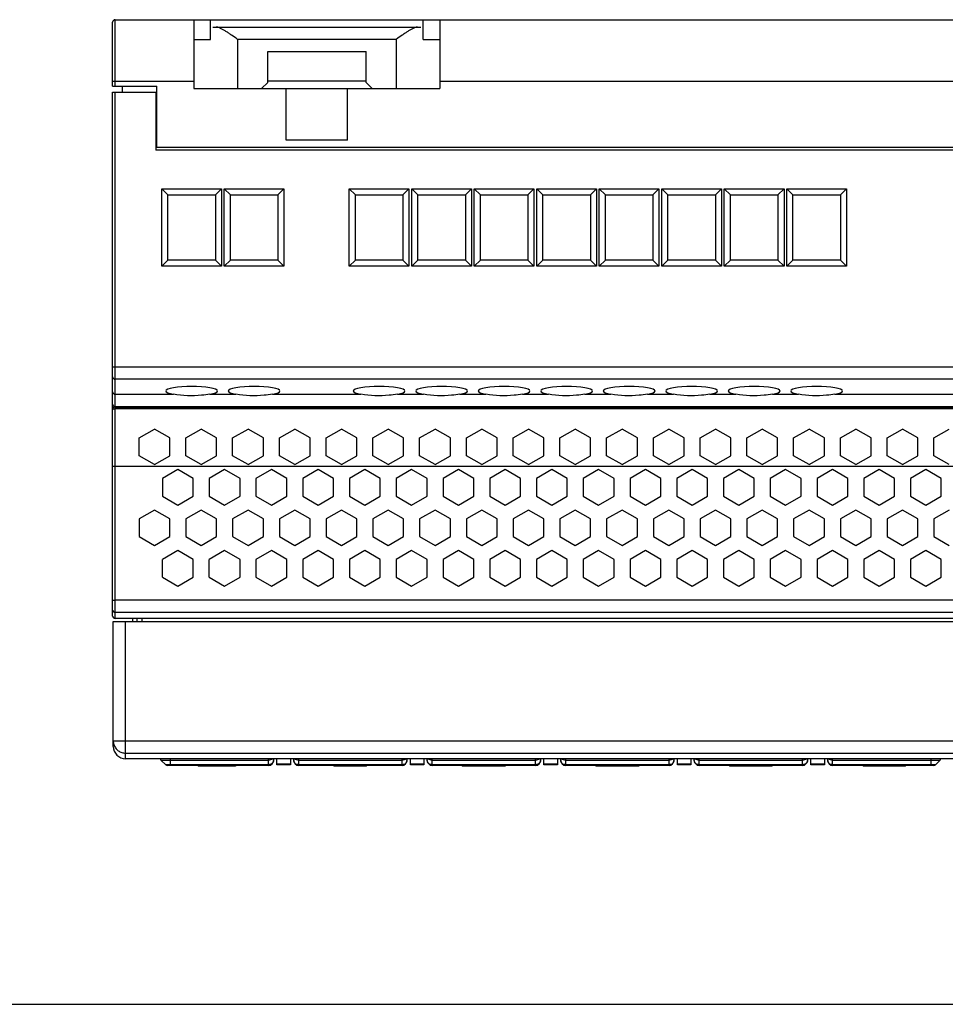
# Model space of a CAD drawing. Extents: x 0 to 420, y 0 to 297.
# Tile 1 of 9: x 136 to 212, y 0 to 80. Entities that reach past the tile are written whole.
import ezdxf

# ---------------------------------------------------------------- set-up
doc = ezdxf.new("R2010")
doc.units = 0
doc.header["$LTSCALE"] = 23.1
doc.layers.get('0').update_dxf_attribs({"linetype": 'CONTINUOUS'})
for name, color, linetype in [('02___PRT_ALL_AXES', 7, 'CONTINUOUS'), ('CHANFREINS', 7, 'CONTINUOUS'), ('CONGES', 7, 'CONTINUOUS')]:
    doc.layers.add(name, color=color, linetype=linetype)

msp = doc.modelspace()

# ---------------------------------------------------------------- linework, layer by layer
at = {"color": 7, "linetype": 'CONTINUOUS'}
for p, q in [((150.511, 80.069), (150.511, 74.469)), ((150.511, 80.069), (268.311, 80.069)), ((170.511, 80.069), (170.511, 74.469)), ((152.061, 79.469), (168.961, 79.469)), ((156.511, 77.469), (164.511, 77.469)), ((143.911, 74.669), (143.911, 75.069)), ((143.911, 74.669), (147.511, 74.669)), ((144.711, 74.169), (144.711, 74.669)), ((147.511, 69.669), (147.511, 74.669)), ((150.511, 74.469), (154.061, 74.469)), ((156.011, 74.469), (165.011, 74.469)), ((158.011, 70.269), (158.011, 74.469)), ((163.011, 70.269), (163.011, 74.469)), ((166.961, 74.469), (170.511, 74.469)), ((144.111, 74.169), (147.411, 74.169)), ((147.411, 74.169), (147.411, 69.469)), ((263.711, 69.669), (147.511, 69.669)), ((163.011, 70.269), (158.011, 70.269)), ((263.711, 69.469), (147.411, 69.469)), ((144.111, 48.569), (256.361, 48.569)), ((146.061, 46.053), (147.311, 46.775)), ((148.561, 46.053), (147.311, 46.775)), ((149.861, 46.053), (151.111, 46.775)), ((152.361, 46.053), (151.111, 46.775)), ((153.661, 46.053), (154.911, 46.775)), ((156.161, 46.053), (154.911, 46.775)), ((157.461, 46.053), (158.711, 46.775)), ((159.961, 46.053), (158.711, 46.775)), ((161.261, 46.053), (162.511, 46.775)), ((163.761, 46.053), (162.511, 46.775)), ((165.061, 46.053), (166.311, 46.775)), ((167.561, 46.053), (166.311, 46.775)), ((168.861, 46.053), (170.111, 46.775)), ((171.361, 46.053), (170.111, 46.775)), ((172.661, 46.053), (173.911, 46.775)), ((175.161, 46.053), (173.911, 46.775)), ((176.461, 46.053), (177.711, 46.775)), ((178.961, 46.053), (177.711, 46.775)), ((180.261, 46.053), (181.511, 46.775)), ((182.761, 46.053), (181.511, 46.775)), ((184.061, 46.053), (185.311, 46.775)), ((186.561, 46.053), (185.311, 46.775)), ((187.861, 46.053), (189.111, 46.775)), ((190.361, 46.053), (189.111, 46.775)), ((191.661, 46.053), (192.911, 46.775)), ((194.161, 46.053), (192.911, 46.775)), ((195.461, 46.053), (196.711, 46.775)), ((197.961, 46.053), (196.711, 46.775)), ((199.261, 46.053), (200.511, 46.775)), ((201.761, 46.053), (200.511, 46.775)), ((203.061, 46.053), (204.311, 46.775)), ((205.561, 46.053), (204.311, 46.775)), ((206.861, 46.053), (208.111, 46.775)), ((209.361, 46.053), (208.111, 46.775)), ((210.661, 46.053), (211.911, 46.775)), ((146.061, 44.61), (146.061, 46.053)), ((148.561, 44.61), (148.561, 46.053)), ((149.861, 44.61), (149.861, 46.053)), ((152.361, 44.61), (152.361, 46.053)), ((153.661, 44.61), (153.661, 46.053)), ((156.161, 44.61), (156.161, 46.053)), ((157.461, 44.61), (157.461, 46.053)), ((159.961, 44.61), (159.961, 46.053)), ((161.261, 44.61), (161.261, 46.053)), ((163.761, 44.61), (163.761, 46.053)), ((165.061, 44.61), (165.061, 46.053)), ((167.561, 44.61), (167.561, 46.053)), ((168.861, 44.61), (168.861, 46.053)), ((171.361, 44.61), (171.361, 46.053)), ((172.661, 44.61), (172.661, 46.053)), ((175.161, 44.61), (175.161, 46.053)), ((176.461, 44.61), (176.461, 46.053)), ((178.961, 44.61), (178.961, 46.053)), ((180.261, 44.61), (180.261, 46.053)), ((182.761, 44.61), (182.761, 46.053)), ((184.061, 44.61), (184.061, 46.053)), ((186.561, 44.61), (186.561, 46.053)), ((187.861, 44.61), (187.861, 46.053)), ((190.361, 44.61), (190.361, 46.053)), ((191.661, 44.61), (191.661, 46.053)), ((194.161, 44.61), (194.161, 46.053)), ((195.461, 44.61), (195.461, 46.053)), ((197.961, 44.61), (197.961, 46.053)), ((199.261, 44.61), (199.261, 46.053)), ((201.761, 44.61), (201.761, 46.053)), ((203.061, 44.61), (203.061, 46.053)), ((205.561, 44.61), (205.561, 46.053)), ((206.861, 44.61), (206.861, 46.053)), ((209.361, 44.61), (209.361, 46.053)), ((210.661, 44.61), (210.661, 46.053)), ((147.311, 43.888), (146.061, 44.61)), ((147.311, 43.888), (148.561, 44.61)), ((151.111, 43.888), (149.861, 44.61)), ((151.111, 43.888), (152.361, 44.61)), ((154.911, 43.888), (153.661, 44.61)), ((154.911, 43.888), (156.161, 44.61)), ((158.711, 43.888), (157.461, 44.61)), ((158.711, 43.888), (159.961, 44.61)), ((162.511, 43.888), (161.261, 44.61)), ((162.511, 43.888), (163.761, 44.61)), ((166.311, 43.888), (165.061, 44.61)), ((166.311, 43.888), (167.561, 44.61)), ((170.111, 43.888), (168.861, 44.61)), ((170.111, 43.888), (171.361, 44.61)), ((173.911, 43.888), (172.661, 44.61)), ((173.911, 43.888), (175.161, 44.61)), ((177.711, 43.888), (176.461, 44.61)), ((177.711, 43.888), (178.961, 44.61)), ((181.511, 43.888), (180.261, 44.61)), ((181.511, 43.888), (182.761, 44.61)), ((185.311, 43.888), (184.061, 44.61)), ((185.311, 43.888), (186.561, 44.61)), ((189.111, 43.888), (187.861, 44.61)), ((189.111, 43.888), (190.361, 44.61)), ((192.911, 43.888), (191.661, 44.61)), ((192.911, 43.888), (194.161, 44.61)), ((196.711, 43.888), (195.461, 44.61)), ((196.711, 43.888), (197.961, 44.61)), ((200.511, 43.888), (199.261, 44.61)), ((200.511, 43.888), (201.761, 44.61)), ((204.311, 43.888), (203.061, 44.61)), ((204.311, 43.888), (205.561, 44.61)), ((208.111, 43.888), (206.861, 44.61)), ((208.111, 43.888), (209.361, 44.61)), ((211.911, 43.888), (210.661, 44.61)), ((149.211, 43.484), (147.961, 42.762)), ((150.461, 42.762), (149.211, 43.484)), ((153.011, 43.484), (151.761, 42.762)), ((154.261, 42.762), (153.011, 43.484)), ((156.811, 43.484), (155.561, 42.762)), ((158.061, 42.762), (156.811, 43.484)), ((160.611, 43.484), (159.361, 42.762)), ((161.861, 42.762), (160.611, 43.484)), ((164.411, 43.484), (163.161, 42.762)), ((165.661, 42.762), (164.411, 43.484)), ((168.211, 43.484), (166.961, 42.762)), ((169.461, 42.762), (168.211, 43.484)), ((172.011, 43.484), (170.761, 42.762)), ((173.261, 42.762), (172.011, 43.484)), ((175.811, 43.484), (174.561, 42.762)), ((177.061, 42.762), (175.811, 43.484)), ((179.611, 43.484), (178.361, 42.762)), ((180.861, 42.762), (179.611, 43.484)), ((183.411, 43.484), (182.161, 42.762)), ((184.661, 42.762), (183.411, 43.484)), ((187.211, 43.484), (185.961, 42.762)), ((188.461, 42.762), (187.211, 43.484)), ((191.011, 43.484), (189.761, 42.762)), ((192.261, 42.762), (191.011, 43.484)), ((194.811, 43.484), (193.561, 42.762)), ((196.061, 42.762), (194.811, 43.484)), ((198.611, 43.484), (197.361, 42.762)), ((199.861, 42.762), (198.611, 43.484)), ((202.411, 43.484), (201.161, 42.762)), ((203.661, 42.762), (202.411, 43.484)), ((206.211, 43.484), (204.961, 42.762)), ((207.461, 42.762), (206.211, 43.484)), ((210.011, 43.484), (208.761, 42.762)), ((211.261, 42.762), (210.011, 43.484)), ((147.961, 42.762), (147.961, 41.319)), ((150.461, 41.319), (150.461, 42.762)), ((151.761, 42.762), (151.761, 41.319)), ((154.261, 41.319), (154.261, 42.762)), ((155.561, 42.762), (155.561, 41.319)), ((158.061, 41.319), (158.061, 42.762)), ((159.361, 42.762), (159.361, 41.319)), ((161.861, 41.319), (161.861, 42.762)), ((163.161, 42.762), (163.161, 41.319)), ((165.661, 41.319), (165.661, 42.762)), ((166.961, 42.762), (166.961, 41.319)), ((169.461, 41.319), (169.461, 42.762)), ((170.761, 42.762), (170.761, 41.319)), ((173.261, 41.319), (173.261, 42.762)), ((174.561, 42.762), (174.561, 41.319)), ((177.061, 41.319), (177.061, 42.762)), ((178.361, 42.762), (178.361, 41.319)), ((180.861, 41.319), (180.861, 42.762)), ((182.161, 42.762), (182.161, 41.319)), ((184.661, 41.319), (184.661, 42.762)), ((185.961, 42.762), (185.961, 41.319)), ((188.461, 41.319), (188.461, 42.762)), ((189.761, 42.762), (189.761, 41.319)), ((192.261, 41.319), (192.261, 42.762)), ((193.561, 42.762), (193.561, 41.319)), ((196.061, 41.319), (196.061, 42.762)), ((197.361, 42.762), (197.361, 41.319)), ((199.861, 41.319), (199.861, 42.762)), ((201.161, 42.762), (201.161, 41.319)), ((203.661, 41.319), (203.661, 42.762)), ((204.961, 42.762), (204.961, 41.319)), ((207.461, 41.319), (207.461, 42.762)), ((208.761, 42.762), (208.761, 41.319)), ((211.261, 41.319), (211.261, 42.762)), ((147.961, 41.319), (149.211, 40.597)), ((149.211, 40.597), (150.461, 41.319)), ((151.761, 41.319), (153.011, 40.597)), ((153.011, 40.597), (154.261, 41.319)), ((155.561, 41.319), (156.811, 40.597)), ((156.811, 40.597), (158.061, 41.319)), ((159.361, 41.319), (160.611, 40.597)), ((160.611, 40.597), (161.861, 41.319)), ((163.161, 41.319), (164.411, 40.597)), ((164.411, 40.597), (165.661, 41.319)), ((166.961, 41.319), (168.211, 40.597)), ((168.211, 40.597), (169.461, 41.319)), ((170.761, 41.319), (172.011, 40.597)), ((172.011, 40.597), (173.261, 41.319)), ((174.561, 41.319), (175.811, 40.597)), ((175.811, 40.597), (177.061, 41.319)), ((178.361, 41.319), (179.611, 40.597)), ((179.611, 40.597), (180.861, 41.319)), ((182.161, 41.319), (183.411, 40.597)), ((183.411, 40.597), (184.661, 41.319)), ((185.961, 41.319), (187.211, 40.597)), ((187.211, 40.597), (188.461, 41.319)), ((189.761, 41.319), (191.011, 40.597)), ((191.011, 40.597), (192.261, 41.319)), ((193.561, 41.319), (194.811, 40.597)), ((194.811, 40.597), (196.061, 41.319)), ((197.361, 41.319), (198.611, 40.597)), ((198.611, 40.597), (199.861, 41.319)), ((201.161, 41.319), (202.411, 40.597)), ((202.411, 40.597), (203.661, 41.319)), ((204.961, 41.319), (206.211, 40.597)), ((206.211, 40.597), (207.461, 41.319)), ((208.761, 41.319), (210.011, 40.597)), ((210.011, 40.597), (211.261, 41.319)), ((147.311, 40.194), (146.061, 39.472)), ((148.561, 39.472), (147.311, 40.194)), ((151.111, 40.194), (149.861, 39.472)), ((152.361, 39.472), (151.111, 40.194)), ((154.911, 40.194), (153.661, 39.472)), ((156.161, 39.472), (154.911, 40.194)), ((158.711, 40.194), (157.461, 39.472)), ((159.961, 39.472), (158.711, 40.194)), ((162.511, 40.194), (161.261, 39.472)), ((163.761, 39.472), (162.511, 40.194)), ((166.311, 40.194), (165.061, 39.472)), ((167.561, 39.472), (166.311, 40.194)), ((170.111, 40.194), (168.861, 39.472)), ((171.361, 39.472), (170.111, 40.194)), ((173.911, 40.194), (172.661, 39.472)), ((175.161, 39.472), (173.911, 40.194)), ((177.711, 40.194), (176.461, 39.472)), ((178.961, 39.472), (177.711, 40.194)), ((181.511, 40.194), (180.261, 39.472)), ((182.761, 39.472), (181.511, 40.194)), ((185.311, 40.194), (184.061, 39.472)), ((186.561, 39.472), (185.311, 40.194)), ((189.111, 40.194), (187.861, 39.472)), ((190.361, 39.472), (189.111, 40.194)), ((192.911, 40.194), (191.661, 39.472)), ((194.161, 39.472), (192.911, 40.194)), ((196.711, 40.194), (195.461, 39.472)), ((197.961, 39.472), (196.711, 40.194)), ((200.511, 40.194), (199.261, 39.472)), ((201.761, 39.472), (200.511, 40.194)), ((204.311, 40.194), (203.061, 39.472)), ((205.561, 39.472), (204.311, 40.194)), ((208.111, 40.194), (206.861, 39.472)), ((209.361, 39.472), (208.111, 40.194)), ((211.911, 40.194), (210.661, 39.472)), ((146.061, 39.472), (146.061, 38.029)), ((148.561, 38.029), (148.561, 39.472)), ((149.861, 39.472), (149.861, 38.029)), ((152.361, 38.029), (152.361, 39.472)), ((153.661, 39.472), (153.661, 38.029)), ((156.161, 38.029), (156.161, 39.472)), ((157.461, 39.472), (157.461, 38.029)), ((159.961, 38.029), (159.961, 39.472)), ((161.261, 39.472), (161.261, 38.029)), ((163.761, 38.029), (163.761, 39.472)), ((165.061, 39.472), (165.061, 38.029)), ((167.561, 38.029), (167.561, 39.472)), ((168.861, 39.472), (168.861, 38.029)), ((171.361, 38.029), (171.361, 39.472)), ((172.661, 39.472), (172.661, 38.029)), ((175.161, 38.029), (175.161, 39.472)), ((176.461, 39.472), (176.461, 38.029)), ((178.961, 38.029), (178.961, 39.472)), ((180.261, 39.472), (180.261, 38.029)), ((182.761, 38.029), (182.761, 39.472)), ((184.061, 39.472), (184.061, 38.029)), ((186.561, 38.029), (186.561, 39.472)), ((187.861, 39.472), (187.861, 38.029)), ((190.361, 38.029), (190.361, 39.472)), ((191.661, 39.472), (191.661, 38.029)), ((194.161, 38.029), (194.161, 39.472)), ((195.461, 39.472), (195.461, 38.029)), ((197.961, 38.029), (197.961, 39.472)), ((199.261, 39.472), (199.261, 38.029)), ((201.761, 38.029), (201.761, 39.472)), ((203.061, 39.472), (203.061, 38.029)), ((205.561, 38.029), (205.561, 39.472)), ((206.861, 39.472), (206.861, 38.029)), ((209.361, 38.029), (209.361, 39.472)), ((210.661, 39.472), (210.661, 38.029)), ((146.061, 38.029), (147.311, 37.307)), ((147.311, 37.307), (148.561, 38.029)), ((149.861, 38.029), (151.111, 37.307)), ((151.111, 37.307), (152.361, 38.029)), ((153.661, 38.029), (154.911, 37.307)), ((154.911, 37.307), (156.161, 38.029)), ((157.461, 38.029), (158.711, 37.307)), ((158.711, 37.307), (159.961, 38.029)), ((161.261, 38.029), (162.511, 37.307)), ((162.511, 37.307), (163.761, 38.029)), ((165.061, 38.029), (166.311, 37.307)), ((166.311, 37.307), (167.561, 38.029)), ((168.861, 38.029), (170.111, 37.307)), ((170.111, 37.307), (171.361, 38.029)), ((172.661, 38.029), (173.911, 37.307)), ((173.911, 37.307), (175.161, 38.029)), ((176.461, 38.029), (177.711, 37.307)), ((177.711, 37.307), (178.961, 38.029)), ((180.261, 38.029), (181.511, 37.307)), ((181.511, 37.307), (182.761, 38.029)), ((184.061, 38.029), (185.311, 37.307)), ((185.311, 37.307), (186.561, 38.029)), ((187.861, 38.029), (189.111, 37.307)), ((189.111, 37.307), (190.361, 38.029)), ((191.661, 38.029), (192.911, 37.307)), ((192.911, 37.307), (194.161, 38.029)), ((195.461, 38.029), (196.711, 37.307)), ((196.711, 37.307), (197.961, 38.029)), ((199.261, 38.029), (200.511, 37.307)), ((200.511, 37.307), (201.761, 38.029)), ((203.061, 38.029), (204.311, 37.307)), ((204.311, 37.307), (205.561, 38.029)), ((206.861, 38.029), (208.111, 37.307)), ((208.111, 37.307), (209.361, 38.029)), ((210.661, 38.029), (211.911, 37.307)), ((149.211, 36.903), (147.961, 36.181)), ((150.461, 36.181), (149.211, 36.903)), ((153.011, 36.903), (151.761, 36.181)), ((154.261, 36.181), (153.011, 36.903)), ((156.811, 36.903), (155.561, 36.181)), ((158.061, 36.181), (156.811, 36.903)), ((160.611, 36.903), (159.361, 36.181)), ((161.861, 36.181), (160.611, 36.903)), ((164.411, 36.903), (163.161, 36.181)), ((165.661, 36.181), (164.411, 36.903)), ((168.211, 36.903), (166.961, 36.181)), ((169.461, 36.181), (168.211, 36.903)), ((172.011, 36.903), (170.761, 36.181)), ((173.261, 36.181), (172.011, 36.903)), ((175.811, 36.903), (174.561, 36.181)), ((177.061, 36.181), (175.811, 36.903)), ((179.611, 36.903), (178.361, 36.181)), ((180.861, 36.181), (179.611, 36.903)), ((183.411, 36.903), (182.161, 36.181)), ((184.661, 36.181), (183.411, 36.903)), ((187.211, 36.903), (185.961, 36.181)), ((188.461, 36.181), (187.211, 36.903)), ((191.011, 36.903), (189.761, 36.181)), ((192.261, 36.181), (191.011, 36.903)), ((194.811, 36.903), (193.561, 36.181)), ((196.061, 36.181), (194.811, 36.903)), ((198.611, 36.903), (197.361, 36.181)), ((199.861, 36.181), (198.611, 36.903)), ((202.411, 36.903), (201.161, 36.181)), ((203.661, 36.181), (202.411, 36.903)), ((206.211, 36.903), (204.961, 36.181)), ((207.461, 36.181), (206.211, 36.903)), ((210.011, 36.903), (208.761, 36.181)), ((211.261, 36.181), (210.011, 36.903)), ((147.961, 34.738), (147.961, 36.181)), ((150.461, 34.738), (150.461, 36.181)), ((151.761, 34.738), (151.761, 36.181)), ((154.261, 34.738), (154.261, 36.181)), ((155.561, 36.181), (155.561, 34.738)), ((158.061, 34.738), (158.061, 36.181)), ((159.361, 36.181), (159.361, 34.738)), ((161.861, 34.738), (161.861, 36.181)), ((163.161, 36.181), (163.161, 34.738)), ((165.661, 34.738), (165.661, 36.181)), ((166.961, 36.181), (166.961, 34.738)), ((169.461, 34.738), (169.461, 36.181)), ((170.761, 36.181), (170.761, 34.738)), ((173.261, 34.738), (173.261, 36.181)), ((174.561, 36.181), (174.561, 34.738)), ((177.061, 34.738), (177.061, 36.181)), ((178.361, 36.181), (178.361, 34.738)), ((180.861, 34.738), (180.861, 36.181)), ((182.161, 36.181), (182.161, 34.738)), ((184.661, 34.738), (184.661, 36.181)), ((185.961, 36.181), (185.961, 34.738)), ((188.461, 34.738), (188.461, 36.181)), ((189.761, 36.181), (189.761, 34.738)), ((192.261, 34.738), (192.261, 36.181)), ((193.561, 36.181), (193.561, 34.738)), ((196.061, 34.738), (196.061, 36.181)), ((197.361, 36.181), (197.361, 34.738)), ((199.861, 34.738), (199.861, 36.181)), ((201.161, 36.181), (201.161, 34.738)), ((203.661, 34.738), (203.661, 36.181)), ((204.961, 36.181), (204.961, 34.738)), ((207.461, 34.738), (207.461, 36.181)), ((208.761, 36.181), (208.761, 34.738)), ((211.261, 34.738), (211.261, 36.181)), ((147.961, 34.738), (149.211, 34.016)), ((149.211, 34.016), (150.461, 34.738)), ((151.761, 34.738), (153.011, 34.016)), ((153.011, 34.016), (154.261, 34.738)), ((155.561, 34.738), (156.811, 34.016)), ((156.811, 34.016), (158.061, 34.738)), ((159.361, 34.738), (160.611, 34.016)), ((160.611, 34.016), (161.861, 34.738)), ((163.161, 34.738), (164.411, 34.016)), ((164.411, 34.016), (165.661, 34.738)), ((166.961, 34.738), (168.211, 34.016)), ((168.211, 34.016), (169.461, 34.738)), ((170.761, 34.738), (172.011, 34.016)), ((172.011, 34.016), (173.261, 34.738)), ((174.561, 34.738), (175.811, 34.016)), ((175.811, 34.016), (177.061, 34.738)), ((178.361, 34.738), (179.611, 34.016)), ((179.611, 34.016), (180.861, 34.738)), ((182.161, 34.738), (183.411, 34.016)), ((183.411, 34.016), (184.661, 34.738)), ((185.961, 34.738), (187.211, 34.016)), ((187.211, 34.016), (188.461, 34.738)), ((189.761, 34.738), (191.011, 34.016)), ((191.011, 34.016), (192.261, 34.738)), ((193.561, 34.738), (194.811, 34.016)), ((194.811, 34.016), (196.061, 34.738)), ((197.361, 34.738), (198.611, 34.016)), ((198.611, 34.016), (199.861, 34.738)), ((201.161, 34.738), (202.411, 34.016)), ((202.411, 34.016), (203.661, 34.738)), ((204.961, 34.738), (206.211, 34.016)), ((206.211, 34.016), (207.461, 34.738)), ((208.761, 34.738), (210.011, 34.016)), ((210.011, 34.016), (211.261, 34.738)), ((143.961, 20.975), (143.961, 31.125)), ((143.961, 31.125), (214.856, 31.125)), ((213.861, 19.975), (144.961, 19.975)), ((150.859, 19.425), (150.859, 19.375)), ((153.894, 19.375), (150.859, 19.375)), ((153.894, 19.375), (153.894, 19.425)), ((161.886, 19.425), (161.886, 19.375)), ((164.553, 19.375), (161.886, 19.375)), ((164.398, 19.375), (164.398, 19.425)), ((164.554, 19.375), (164.554, 19.425)), ((172.326, 19.425), (172.326, 19.375)), ((175.826, 19.375), (172.326, 19.375)), ((175.826, 19.425), (175.826, 19.375)), ((183.186, 19.425), (183.186, 19.375)), ((186.686, 19.375), (183.186, 19.375)), ((184.636, 19.425), (184.636, 19.375)), ((185.236, 19.425), (185.236, 19.375)), ((186.686, 19.425), (186.686, 19.375)), ((194.049, 19.425), (194.049, 19.375)), ((197.513, 19.375), (194.049, 19.375)), ((194.502, 19.425), (194.502, 19.375)), ((195.976, 19.425), (195.976, 19.375)), ((196.176, 19.425), (196.176, 19.375)), ((197.514, 19.375), (197.514, 19.425)), ((204.919, 19.425), (204.919, 19.375)), ((208.342, 19.375), (204.919, 19.375)), ((208.342, 19.375), (208.342, 19.425)), ((0, 0), (420, 0))]:
    msp.add_line(p, q, dxfattribs=at)
at = {"color": 9, "linetype": 'CONTINUOUS'}
for p, q in [((154.061, 78.469), (154.061, 74.469)), ((166.961, 78.469), (154.061, 78.469)), ((166.961, 78.469), (166.961, 74.469)), ((144.111, 74.669), (144.111, 75.069)), ((170.511, 75.069), (238.111, 75.069)), ((232.311, 48.417), (144.111, 48.417)), ((144.111, 43.775), (232.311, 43.775)), ((232.311, 32.861), (144.111, 32.861)), ((232.311, 31.862), (144.111, 31.862)), ((144.961, 19.975), (144.961, 31.125)), ((143.961, 21.432), (214.861, 21.432)), ((144.961, 20.433), (213.861, 20.433)), ((150.866, 19.425), (150.866, 19.375)), ((151.986, 19.425), (151.986, 19.375)), ((152.326, 19.425), (152.326, 19.375)), ((152.356, 19.425), (152.356, 19.375)), ((152.696, 19.425), (152.696, 19.375)), ((153.886, 19.425), (153.886, 19.375)), ((162.136, 19.425), (162.136, 19.375)), ((162.966, 19.425), (162.966, 19.375)), ((163.466, 19.425), (163.466, 19.375)), ((172.576, 19.425), (172.576, 19.375)), ((175.576, 19.425), (175.576, 19.375)), ((183.436, 19.425), (183.436, 19.375)), ((184.386, 19.425), (184.386, 19.375)), ((184.886, 19.425), (184.886, 19.375)), ((184.986, 19.425), (184.986, 19.375)), ((185.486, 19.425), (185.486, 19.375)), ((186.436, 19.425), (186.436, 19.375)), ((194.286, 19.425), (194.286, 19.375)), ((194.386, 19.425), (194.386, 19.375)), ((194.556, 19.425), (194.556, 19.375)), ((195.766, 19.425), (195.766, 19.375)), ((205.016, 19.425), (205.016, 19.375)), ((205.106, 19.425), (205.106, 19.375)), ((205.446, 19.425), (205.446, 19.375)), ((205.986, 19.425), (205.986, 19.375)), ((206.266, 19.425), (206.266, 19.375)), ((207.816, 19.425), (207.816, 19.375)), ((208.166, 19.425), (208.166, 19.375)), ((208.246, 19.425), (208.246, 19.375))]:
    msp.add_line(p, q, dxfattribs=at)
for centre, radius, start, end in [((144.96, 21.432), 0.999, 180.02516, 189.01593), ((144.963, 21.433), 1.002, 188.99823, 197.79067)]:
    msp.add_arc(centre, radius, start, end, dxfattribs=at)
at = {"color": 7, "linetype": 'CONTINUOUS'}
msp.add_arc((144.961, 20.975), 1, 180, 270, dxfattribs=at)
for points, knots in [([(154.061, 78.469), (153.902, 78.581), (153.665, 78.749), (153.35, 78.964), (153.121, 79.114), (152.902, 79.248), (152.695, 79.36), (152.532, 79.43), (152.411, 79.462), (152.355, 79.469), (152.329, 79.469)], [0, 0, 0, 0, 0.290092, 0.431386, 0.567694, 0.696481, 0.814354, 0.916887, 0.961044, 1, 1, 1, 1]), ([(168.693, 79.469), (168.667, 79.469), (168.611, 79.462), (168.49, 79.43), (168.326, 79.36), (168.12, 79.248), (167.9, 79.114), (167.672, 78.964), (167.357, 78.749), (167.12, 78.581), (166.961, 78.469)], [0, 0, 0, 0, 0.038956, 0.083113, 0.185645, 0.303518, 0.432306, 0.568614, 0.709908, 1, 1, 1, 1])]:
    msp.add_open_spline(points, degree=3, knots=knots, dxfattribs=at)
at = {"color": 9, "linetype": 'CONTINUOUS'}
msp.add_open_spline([(144.009, 21.126), (144.041, 21.027), (144.137, 20.837), (144.362, 20.611), (144.646, 20.466), (144.856, 20.433), (144.961, 20.433)], degree=3, knots=[0, 0, 0, 0, 0.249905, 0.499877, 0.749918, 1, 1, 1, 1], dxfattribs=at)
at = {"layer": '02___PRT_ALL_AXES', "color": 7, "linetype": 'CONTINUOUS'}
for p, q in [((151.861, 78.469), (151.861, 80.069)), ((169.161, 78.469), (169.161, 80.069)), ((150.511, 78.469), (151.861, 78.469)), ((169.161, 78.469), (170.511, 78.469)), ((145.511, 31.375), (145.511, 31.125))]:
    msp.add_line(p, q, dxfattribs=at)
at = {"layer": '02___PRT_ALL_AXES', "color": 9, "linetype": 'CONTINUOUS'}
for p, q in [((164.511, 75.069), (156.511, 75.069)), ((151.817, 49.614), (153.924, 49.614)), ((156.897, 49.614), (164.084, 49.614)), ((167.057, 49.614), (169.164, 49.614)), ((172.137, 49.614), (174.244, 49.614)), ((177.217, 49.614), (179.324, 49.614)), ((182.297, 49.614), (184.404, 49.614)), ((187.377, 49.614), (189.484, 49.614)), ((192.457, 49.614), (194.564, 49.614)), ((197.537, 49.614), (199.644, 49.614)), ((202.617, 49.614), (214.884, 49.614))]:
    msp.add_line(p, q, dxfattribs=at)
at = {"layer": '02___PRT_ALL_AXES', "color": 7, "linetype": 'CONTINUOUS'}
for centre in [(150.331, 49.876), (155.411, 49.876), (165.571, 49.876), (170.651, 49.876), (175.731, 49.876), (180.811, 49.876), (185.891, 49.876), (190.971, 49.876), (196.051, 49.876), (201.131, 49.876)]:
    msp.add_ellipse(centre, major_axis=(2.1, 0), ratio=0.176327, start_param=-0.784435, end_param=3.926027, dxfattribs=at)
for points in [[(151.817, 49.614), (151.592, 49.574), (150.607, 49.443), (149.598, 49.481), (148.844, 49.614)], [(156.897, 49.614), (156.672, 49.574), (155.687, 49.443), (154.678, 49.481), (153.924, 49.614)], [(167.057, 49.614), (166.832, 49.574), (165.847, 49.443), (164.838, 49.481), (164.084, 49.614)], [(172.137, 49.614), (171.912, 49.574), (170.927, 49.443), (169.918, 49.481), (169.164, 49.614)], [(177.217, 49.614), (176.992, 49.574), (176.007, 49.443), (174.998, 49.481), (174.244, 49.614)], [(182.297, 49.614), (182.072, 49.574), (181.087, 49.443), (180.078, 49.481), (179.324, 49.614)], [(187.377, 49.614), (187.152, 49.574), (186.167, 49.443), (185.158, 49.481), (184.404, 49.614)], [(192.457, 49.614), (192.232, 49.574), (191.247, 49.443), (190.238, 49.481), (189.484, 49.614)], [(197.537, 49.614), (197.312, 49.574), (196.327, 49.443), (195.318, 49.481), (194.564, 49.614)], [(202.617, 49.614), (202.392, 49.574), (201.407, 49.443), (200.398, 49.481), (199.644, 49.614)]]:
    msp.add_open_spline(points, degree=3, knots=[0, 0, 0, 0, 0.230168, 1, 1, 1, 1], dxfattribs=at)
at = {"layer": 'CHANFREINS', "color": 7, "linetype": 'CONTINUOUS'}
for p, q in [((156.511, 74.969), (156.511, 77.469)), ((164.511, 74.969), (164.511, 77.469)), ((154.061, 74.469), (156.011, 74.469)), ((156.011, 74.469), (156.511, 74.969)), ((164.511, 74.969), (165.011, 74.469)), ((165.011, 74.469), (166.961, 74.469)), ((147.906, 60.019), (147.906, 66.319)), ((148.406, 65.819), (147.906, 66.319)), ((147.906, 66.319), (152.756, 66.319)), ((148.406, 60.519), (148.406, 65.819)), ((148.406, 65.819), (152.256, 65.819)), ((152.256, 65.819), (152.756, 66.319)), ((152.256, 65.819), (152.256, 60.519)), ((152.756, 66.319), (152.756, 60.019)), ((152.986, 60.019), (152.986, 66.319)), ((153.486, 65.819), (152.986, 66.319)), ((152.986, 66.319), (157.836, 66.319)), ((153.486, 60.519), (153.486, 65.819)), ((153.486, 65.819), (157.336, 65.819)), ((157.336, 65.819), (157.836, 66.319)), ((157.336, 65.819), (157.336, 60.519)), ((157.836, 66.319), (157.836, 60.019)), ((163.146, 60.019), (163.146, 66.319)), ((163.646, 65.819), (163.146, 66.319)), ((163.146, 66.319), (167.996, 66.319)), ((163.646, 60.519), (163.646, 65.819)), ((163.646, 65.819), (167.496, 65.819)), ((167.496, 65.819), (167.996, 66.319)), ((167.496, 65.819), (167.496, 60.519)), ((167.996, 66.319), (167.996, 60.019)), ((168.226, 60.019), (168.226, 66.319)), ((168.726, 65.819), (168.226, 66.319)), ((168.226, 66.319), (173.076, 66.319)), ((168.726, 60.519), (168.726, 65.819)), ((168.726, 65.819), (172.576, 65.819)), ((172.576, 65.819), (173.076, 66.319)), ((172.576, 65.819), (172.576, 60.519)), ((173.076, 66.319), (173.076, 60.019)), ((173.306, 60.019), (173.306, 66.319)), ((173.806, 65.819), (173.306, 66.319)), ((173.306, 66.319), (178.156, 66.319)), ((173.806, 60.519), (173.806, 65.819)), ((173.806, 65.819), (177.656, 65.819)), ((177.656, 65.819), (178.156, 66.319)), ((177.656, 65.819), (177.656, 60.519)), ((178.156, 66.319), (178.156, 60.019)), ((178.386, 60.019), (178.386, 66.319)), ((178.886, 65.819), (178.386, 66.319)), ((178.386, 66.319), (183.236, 66.319)), ((178.886, 60.519), (178.886, 65.819)), ((178.886, 65.819), (182.736, 65.819)), ((182.736, 65.819), (183.236, 66.319)), ((182.736, 65.819), (182.736, 60.519)), ((183.236, 66.319), (183.236, 60.019)), ((183.466, 60.019), (183.466, 66.319)), ((183.966, 65.819), (183.466, 66.319)), ((183.466, 66.319), (188.316, 66.319)), ((183.966, 60.519), (183.966, 65.819)), ((183.966, 65.819), (187.816, 65.819)), ((187.816, 65.819), (188.316, 66.319)), ((187.816, 65.819), (187.816, 60.519)), ((188.316, 66.319), (188.316, 60.019)), ((188.546, 60.019), (188.546, 66.319)), ((189.046, 65.819), (188.546, 66.319)), ((188.546, 66.319), (193.396, 66.319)), ((189.046, 60.519), (189.046, 65.819)), ((189.046, 65.819), (192.896, 65.819)), ((192.896, 65.819), (193.396, 66.319)), ((192.896, 65.819), (192.896, 60.519)), ((193.396, 66.319), (193.396, 60.019)), ((193.626, 60.019), (193.626, 66.319)), ((194.126, 65.819), (193.626, 66.319)), ((193.626, 66.319), (198.476, 66.319)), ((194.126, 60.519), (194.126, 65.819)), ((194.126, 65.819), (197.976, 65.819)), ((197.976, 65.819), (198.476, 66.319)), ((197.976, 65.819), (197.976, 60.519)), ((198.476, 66.319), (198.476, 60.019)), ((198.706, 60.019), (198.706, 66.319)), ((199.206, 65.819), (198.706, 66.319)), ((198.706, 66.319), (203.556, 66.319)), ((199.206, 60.519), (199.206, 65.819)), ((199.206, 65.819), (203.056, 65.819)), ((203.056, 65.819), (203.556, 66.319)), ((203.056, 65.819), (203.056, 60.519)), ((203.556, 66.319), (203.556, 60.019)), ((148.406, 60.519), (147.906, 60.019)), ((152.256, 60.519), (148.406, 60.519)), ((152.256, 60.519), (152.756, 60.019)), ((153.486, 60.519), (152.986, 60.019)), ((157.336, 60.519), (153.486, 60.519)), ((157.336, 60.519), (157.836, 60.019)), ((163.646, 60.519), (163.146, 60.019)), ((167.496, 60.519), (163.646, 60.519)), ((167.496, 60.519), (167.996, 60.019)), ((168.726, 60.519), (168.226, 60.019)), ((172.576, 60.519), (168.726, 60.519)), ((172.576, 60.519), (173.076, 60.019)), ((173.806, 60.519), (173.306, 60.019)), ((177.656, 60.519), (173.806, 60.519)), ((177.656, 60.519), (178.156, 60.019)), ((178.886, 60.519), (178.386, 60.019)), ((182.736, 60.519), (178.886, 60.519)), ((182.736, 60.519), (183.236, 60.019)), ((183.966, 60.519), (183.466, 60.019)), ((187.816, 60.519), (183.966, 60.519)), ((187.816, 60.519), (188.316, 60.019)), ((189.046, 60.519), (188.546, 60.019)), ((192.896, 60.519), (189.046, 60.519)), ((192.896, 60.519), (193.396, 60.019)), ((194.126, 60.519), (193.626, 60.019)), ((197.976, 60.519), (194.126, 60.519)), ((197.976, 60.519), (198.476, 60.019)), ((199.206, 60.519), (198.706, 60.019)), ((203.056, 60.519), (199.206, 60.519)), ((203.056, 60.519), (203.556, 60.019)), ((152.756, 60.019), (147.906, 60.019)), ((157.836, 60.019), (152.986, 60.019)), ((167.996, 60.019), (163.146, 60.019)), ((173.076, 60.019), (168.226, 60.019)), ((178.156, 60.019), (173.306, 60.019)), ((183.236, 60.019), (178.386, 60.019)), ((188.316, 60.019), (183.466, 60.019)), ((193.396, 60.019), (188.546, 60.019)), ((198.476, 60.019), (193.626, 60.019)), ((203.556, 60.019), (198.706, 60.019))]:
    msp.add_line(p, q, dxfattribs=at)
at = {"layer": 'CONGES', "color": 9, "linetype": 'CONTINUOUS'}
for p, q in [((144.111, 75.069), (144.111, 80.069)), ((143.911, 75.069), (150.511, 75.069)), ((144.111, 31.375), (144.111, 74.169)), ((268.511, 51.808), (143.911, 51.808)), ((268.311, 50.823), (144.111, 50.823)), ((144.111, 49.614), (148.844, 49.614)), ((144.111, 48.626), (256.361, 48.626)), ((143.911, 43.775), (144.111, 43.775)), ((143.911, 32.861), (144.111, 32.861)), ((268.311, 31.376), (144.111, 31.376)), ((146.311, 31.125), (146.311, 31.375)), ((147.839, 19.866), (156.581, 19.866)), ((156.581, 19.483), (148.222, 19.483)), ((148.581, 19.975), (148.581, 19.425)), ((156.581, 19.425), (156.581, 19.975)), ((158.361, 19.533), (157.261, 19.533)), ((159.031, 19.425), (159.031, 19.975)), ((159.031, 19.866), (167.431, 19.866)), ((167.431, 19.483), (159.031, 19.483)), ((167.431, 19.425), (167.431, 19.975)), ((169.211, 19.533), (168.111, 19.533)), ((169.881, 19.425), (169.881, 19.975)), ((169.881, 19.866), (178.281, 19.866)), ((178.281, 19.483), (169.881, 19.483)), ((178.281, 19.425), (178.281, 19.975)), ((180.061, 19.533), (178.961, 19.533)), ((180.731, 19.425), (180.731, 19.975)), ((180.731, 19.866), (189.131, 19.866)), ((189.131, 19.483), (180.731, 19.483)), ((189.131, 19.425), (189.131, 19.975)), ((190.911, 19.533), (189.811, 19.533)), ((191.581, 19.425), (191.581, 19.975)), ((191.581, 19.866), (199.981, 19.866)), ((199.981, 19.483), (191.581, 19.483)), ((199.981, 19.425), (199.981, 19.975)), ((201.761, 19.533), (200.661, 19.533)), ((202.431, 19.425), (202.431, 19.975)), ((202.431, 19.866), (211.172, 19.866)), ((210.789, 19.483), (202.431, 19.483)), ((210.431, 19.425), (210.431, 19.975))]:
    msp.add_line(p, q, dxfattribs=at)
at = {"layer": 'CONGES', "color": 7, "linetype": 'CONTINUOUS'}
for p, q in [((144.111, 80.069), (150.511, 80.069)), ((143.911, 74.669), (143.911, 79.869)), ((143.911, 31.575), (143.911, 74.169)), ((143.911, 74.169), (144.111, 74.169)), ((268.311, 31.375), (144.111, 31.375)), ((145.911, 31.125), (145.911, 31.375)), ((148.222, 19.483), (147.839, 19.866)), ((156.581, 19.425), (148.364, 19.425)), ((156.981, 19.975), (156.981, 19.825)), ((157.261, 19.475), (157.261, 19.975)), ((158.361, 19.475), (157.261, 19.475)), ((158.361, 19.975), (158.361, 19.475)), ((158.631, 19.825), (158.631, 19.975)), ((167.431, 19.425), (159.031, 19.425)), ((167.831, 19.975), (167.831, 19.825)), ((168.111, 19.475), (168.111, 19.975)), ((169.211, 19.475), (168.111, 19.475)), ((169.211, 19.975), (169.211, 19.475)), ((169.481, 19.825), (169.481, 19.975)), ((178.281, 19.425), (169.881, 19.425)), ((178.681, 19.975), (178.681, 19.825)), ((178.961, 19.475), (178.961, 19.975)), ((180.061, 19.475), (178.961, 19.475)), ((180.061, 19.975), (180.061, 19.475)), ((180.331, 19.825), (180.331, 19.975)), ((189.131, 19.425), (180.731, 19.425)), ((189.531, 19.975), (189.531, 19.825)), ((189.811, 19.475), (189.811, 19.975)), ((190.911, 19.475), (189.811, 19.475)), ((190.911, 19.975), (190.911, 19.475)), ((191.181, 19.825), (191.181, 19.975)), ((199.981, 19.425), (191.581, 19.425)), ((200.381, 19.975), (200.381, 19.825)), ((200.661, 19.475), (200.661, 19.975)), ((201.761, 19.475), (200.661, 19.475)), ((201.761, 19.975), (201.761, 19.475)), ((202.031, 19.825), (202.031, 19.975)), ((210.648, 19.425), (202.431, 19.425)), ((210.789, 19.483), (211.172, 19.866))]:
    msp.add_line(p, q, dxfattribs=at)
for centre, radius, start, end in [((144.111, 79.869), 0.2, 90, 180), ((144.111, 48.769), 0.2, 180, 270), ((144.111, 48.375), 0.2, 97.90982, 180), ((144.111, 31.575), 0.2, 180, 270), ((147.981, 20.007), 0.2, 189.46936, 225), ((148.364, 19.625), 0.2, 225, 270), ((156.581, 19.825), 0.4, 270, 360), ((159.031, 19.825), 0.4, 180, 270), ((167.431, 19.825), 0.4, 270, 360), ((169.881, 19.825), 0.4, 180, 270), ((178.281, 19.825), 0.4, 270, 360), ((180.731, 19.825), 0.4, 180, 270), ((189.131, 19.825), 0.4, 270, 360), ((191.581, 19.825), 0.4, 180, 270), ((199.981, 19.825), 0.4, 270, 360), ((202.431, 19.825), 0.4, 180, 270), ((210.648, 19.625), 0.2, 270, 315), ((211.031, 20.007), 0.2, 315, 350.53064)]:
    msp.add_arc(centre, radius, start, end, dxfattribs=at)
at = {"layer": 'CONGES', "color": 9, "linetype": 'CONTINUOUS'}
for centre in [(144.111, 32.062), (144.111, 31.576)]:
    msp.add_arc(centre, 0.2, 180.02155, 270.05703, dxfattribs=at)
for points, knots in [([(143.911, 51.02), (143.911, 50.97), (143.954, 50.864), (144.06, 50.823), (144.111, 50.823)], [0, 0, 0, 0, 0.497293, 1, 1, 1, 1]), ([(143.911, 49.811), (143.911, 49.761), (143.954, 49.655), (144.06, 49.614), (144.111, 49.614)], [0, 0, 0, 0, 0.497293, 1, 1, 1, 1]), ([(143.911, 48.803), (143.911, 48.757), (143.959, 48.658), (144.061, 48.626), (144.111, 48.626)], [0, 0, 0, 0, 0.47866, 1, 1, 1, 1]), ([(143.911, 48.375), (143.911, 48.381), (143.929, 48.395), (143.994, 48.412), (144.06, 48.417), (144.111, 48.417)], [0, 0, 0, 0, 0.089297, 0.273387, 1, 1, 1, 1]), ([(156.581, 19.866), (156.647, 19.866), (156.769, 19.882), (156.883, 19.937), (156.923, 19.974)], [0, 0, 0, 0, 0.546943, 1, 1, 1, 1]), ([(156.981, 19.825), (156.981, 19.78), (156.959, 19.688), (156.869, 19.575), (156.736, 19.5), (156.633, 19.483), (156.581, 19.483)], [0, 0, 0, 0, 0.229339, 0.470964, 0.729522, 1, 1, 1, 1]), ([(159.031, 19.483), (158.978, 19.483), (158.875, 19.5), (158.743, 19.575), (158.652, 19.688), (158.631, 19.78), (158.631, 19.825)], [0, 0, 0, 0, 0.270471, 0.529043, 0.770661, 1, 1, 1, 1]), ([(158.688, 19.975), (158.728, 19.937), (158.842, 19.882), (158.964, 19.866), (159.031, 19.866)], [0, 0, 0, 0, 0.453075, 1, 1, 1, 1]), ([(167.431, 19.866), (167.497, 19.866), (167.619, 19.882), (167.733, 19.937), (167.773, 19.974)], [0, 0, 0, 0, 0.546943, 1, 1, 1, 1]), ([(167.831, 19.825), (167.831, 19.78), (167.809, 19.688), (167.719, 19.575), (167.586, 19.5), (167.483, 19.483), (167.431, 19.483)], [0, 0, 0, 0, 0.229339, 0.470964, 0.729522, 1, 1, 1, 1]), ([(169.881, 19.483), (169.828, 19.483), (169.725, 19.5), (169.593, 19.575), (169.502, 19.688), (169.481, 19.78), (169.481, 19.825)], [0, 0, 0, 0, 0.270471, 0.529043, 0.770661, 1, 1, 1, 1]), ([(169.538, 19.975), (169.578, 19.937), (169.692, 19.882), (169.814, 19.866), (169.881, 19.866)], [0, 0, 0, 0, 0.453075, 1, 1, 1, 1]), ([(178.281, 19.866), (178.347, 19.866), (178.469, 19.882), (178.583, 19.937), (178.623, 19.974)], [0, 0, 0, 0, 0.546943, 1, 1, 1, 1]), ([(178.681, 19.825), (178.681, 19.78), (178.659, 19.688), (178.569, 19.575), (178.436, 19.5), (178.333, 19.483), (178.281, 19.483)], [0, 0, 0, 0, 0.229339, 0.470964, 0.729522, 1, 1, 1, 1]), ([(180.731, 19.483), (180.678, 19.483), (180.575, 19.5), (180.443, 19.575), (180.352, 19.688), (180.331, 19.78), (180.331, 19.825)], [0, 0, 0, 0, 0.270471, 0.529043, 0.770661, 1, 1, 1, 1]), ([(180.388, 19.975), (180.428, 19.937), (180.542, 19.882), (180.664, 19.866), (180.731, 19.866)], [0, 0, 0, 0, 0.453075, 1, 1, 1, 1]), ([(189.131, 19.866), (189.197, 19.866), (189.319, 19.882), (189.433, 19.937), (189.473, 19.974)], [0, 0, 0, 0, 0.546943, 1, 1, 1, 1]), ([(189.531, 19.825), (189.531, 19.78), (189.509, 19.688), (189.419, 19.575), (189.286, 19.5), (189.183, 19.483), (189.131, 19.483)], [0, 0, 0, 0, 0.229339, 0.470964, 0.729522, 1, 1, 1, 1]), ([(191.581, 19.483), (191.528, 19.483), (191.425, 19.5), (191.293, 19.575), (191.202, 19.688), (191.181, 19.78), (191.181, 19.825)], [0, 0, 0, 0, 0.270471, 0.529043, 0.770661, 1, 1, 1, 1]), ([(191.238, 19.975), (191.278, 19.937), (191.392, 19.882), (191.514, 19.866), (191.581, 19.866)], [0, 0, 0, 0, 0.453075, 1, 1, 1, 1]), ([(199.981, 19.866), (200.047, 19.866), (200.169, 19.882), (200.283, 19.937), (200.323, 19.974)], [0, 0, 0, 0, 0.546943, 1, 1, 1, 1]), ([(200.381, 19.825), (200.381, 19.78), (200.359, 19.688), (200.269, 19.575), (200.136, 19.5), (200.033, 19.483), (199.981, 19.483)], [0, 0, 0, 0, 0.229339, 0.470964, 0.729522, 1, 1, 1, 1]), ([(202.431, 19.483), (202.378, 19.483), (202.275, 19.5), (202.143, 19.575), (202.052, 19.688), (202.031, 19.78), (202.031, 19.825)], [0, 0, 0, 0, 0.270471, 0.529043, 0.770661, 1, 1, 1, 1]), ([(202.088, 19.975), (202.128, 19.937), (202.242, 19.882), (202.364, 19.866), (202.431, 19.866)], [0, 0, 0, 0, 0.453075, 1, 1, 1, 1])]:
    msp.add_open_spline(points, degree=3, knots=knots, dxfattribs=at)

doc.saveas('drawing.dxf')
